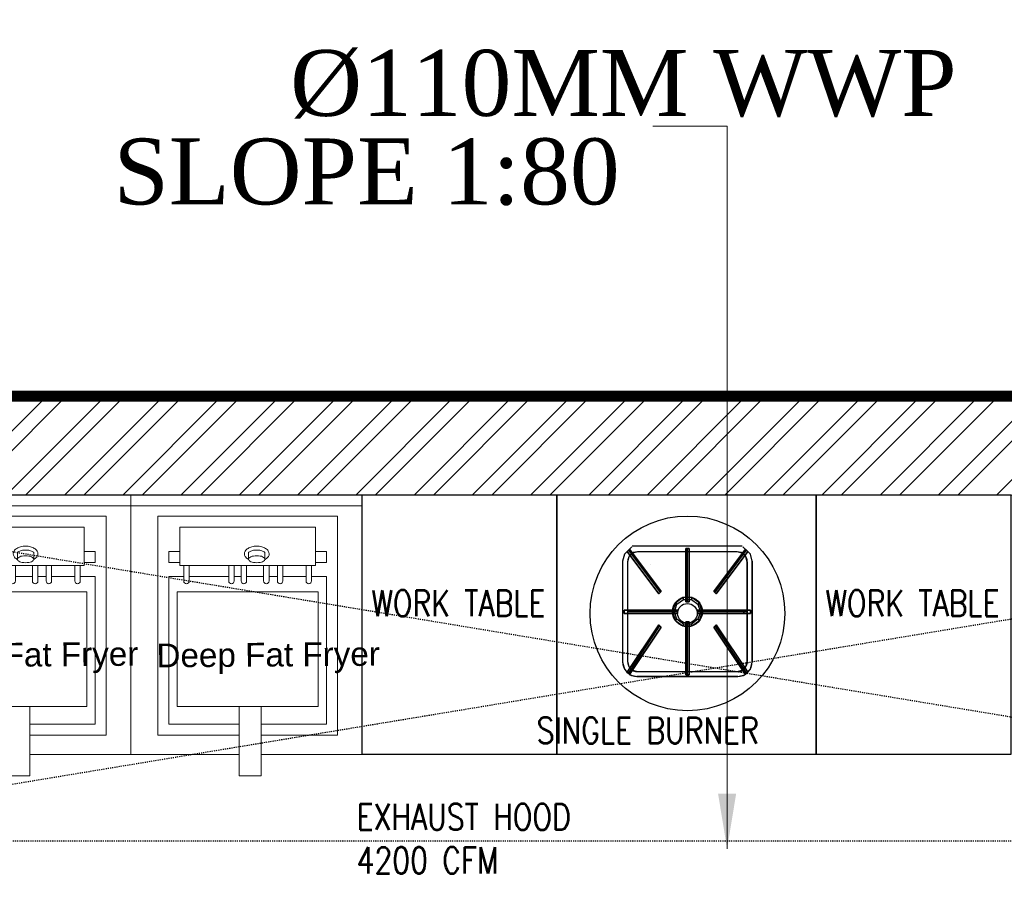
# Model space of a CAD drawing. Header units: inches. Extents: x 113025 to 158499, y 12149 to 30915.
# Tile 31 of 167: x 123826 to 123916, y 21558 to 21637. Entities that reach past the tile are written whole.
import ezdxf

# ---------------------------------------------------------------- set-up
doc = ezdxf.new("R2010")
doc.units = ezdxf.units.IN
doc.header["$MEASUREMENT"] = 0
doc.linetypes.add('HIDDEN', pattern=[0.375, 0.25, -0.125])
for name, color, linetype, lineweight in [('00-GRIDTEXT', 1, 'Continuous', 13), ('EQUIP DIM', 5, 'Continuous', 0), ('EQUIPMENT', 7, 'Continuous', 25), ('FLOOR RAISE', 4, 'Continuous', 5), ('K-Equipment', 41, 'Continuous', 0), ('KIT TEXT.', 5, 'Continuous', 5), ('PD_BRICK WALL_115', 134, 'Continuous', 30), ('PD_HATCH', 45, 'Continuous', 9), ('PP-TEXT', 7, 'Continuous', 40)]:
    doc.layers.add(name, color=color, linetype=linetype, lineweight=lineweight)
doc.layers.add('KIT EQUIPMENT', color=7, linetype='Continuous')
doc.styles.add('Arial', font='GOTHIC.TTF')
doc.styles.add('ISO', font='isocp.shx', dxfattribs={"height": 250})
doc.styles.get("Standard").update_dxf_attribs({"font": 'arial.ttf', "height": 6})
doc.styles.add('TIMES NEW ROMAN', font='times.ttf')
doc.dimstyles.new('PP-DIM', dxfattribs={"dimtxt": 4, "dimasz": 1, "dimexe": 1, "dimexo": 1, "dimgap": 0.09, "dimtad": 0, "dimdec": 0, "dimzin": 0, "dimdsep": 46, "dimlunit": 4, "dimtxsty": 'TIMES NEW ROMAN', "dimblk": 'ARCHTICK', "dimcen": 0.09, "dimdle": 1, "dimclrd": 256, "dimclre": 256, "dimclrt": 256, "dimadec": 0, "dimazin": 0, "dimtfac": 1, "dimtdec": 4, "dimtofl": 0, "dimtmove": 1, "dimatfit": 3, "dimfxl": 1, "dimtolj": 1, "dimtzin": 0, "dimlwd": -1, "dimlwe": -1, "dimarcsym": 0})

# ---------------------------------------------------------------- blocks, each defined once
blk = doc.blocks.new('SFEGRGG')
at = {"layer": 'K-Equipment', "color": 251, "ltscale": 18}
for p, q in [((1785673.6, 620186.4), (1785673.6, 619586.4)), ((1786208.3, 620186.4), (1785673.6, 620186.4)), ((1786208.3, 620186.4), (1786208.3, 619586.4)), ((1786208.3, 619600.4, 3.7), (1786208.3, 620184.1, -0.7)), ((1785673.6, 620161.4), (1786208.3, 620161.4)), ((1785735.8, 620137.2), (1785735.8, 619631.6)), ((1786151.4, 620137.2), (1785735.8, 620137.2)), ((1786151.4, 619631.6), (1786151.4, 620137.2)), ((1786100.6, 620111.8), (1785786.6, 620111.8)), ((1785786.6, 620023.1), (1785786.6, 620111.8)), ((1786100.6, 620023.1), (1786100.6, 620111.8)), ((1785786.6, 620055.5), (1785761.2, 620055.5)), ((1785761.2, 620030.1), (1785761.2, 620055.5)), ((1785945.8, 620053.5), (1785945.8, 620037.8)), ((1785983.7, 620053.5), (1785983.7, 620037.9)), ((1786100.6, 620055.5), (1786126, 620055.5)), ((1786126, 620030.1), (1786126, 620055.5)), ((1785735.8, 620023.1), (1785735.8, 619631.6)), ((1785786.6, 620030.1), (1785761.2, 620030.1)), ((1786100.6, 620023.1), (1785786.6, 620023.1)), ((1785795.8, 620023.1), (1785795.8, 619987.7)), ((1785808.5, 620023.1), (1785808.5, 619987.7)), ((1785899.8, 620023.1), (1785899.8, 619987.7)), ((1785912.5, 620023.1), (1785912.5, 619987.7)), ((1785928.5, 620023.1), (1785928.5, 619987.7)), ((1785941.2, 620023.1), (1785941.2, 619987.7)), ((1785980.5, 620023.1), (1785980.5, 619987.7)), ((1785993.2, 620023.1), (1785993.2, 619987.7)), ((1786012.3, 620023.1), (1786012.3, 619987.7)), ((1786025, 620023.1), (1786025, 619987.7)), ((1786078.6, 620023.1), (1786078.6, 619987.7)), ((1786091.3, 620023.1), (1786091.3, 619987.7)), ((1786100.6, 620030.1), (1786126, 620030.1)), ((1785761.2, 619997.7), (1785761.2, 619657)), ((1785795.8, 619997.7), (1785761.2, 619997.7)), ((1785808.5, 619997.7), (1785899.8, 619997.7)), ((1785841.2, 619997.7), (1785808.5, 619997.7)), ((1785928.5, 619997.7), (1785912.5, 619997.7)), ((1785980.5, 619997.7), (1785941.2, 619997.7)), ((1786012.3, 619997.7), (1785993.2, 619997.7)), ((1786078.6, 619997.7), (1786025, 619997.7)), ((1786078.6, 619997.7), (1786049.8, 619997.7)), ((1786126, 619997.7), (1786091.3, 619997.7)), ((1786126, 619657), (1786126, 619997.7)), ((1785780.8, 619962.9), (1785780.8, 619697.3)), ((1786106.4, 619962.9), (1785780.8, 619962.9)), ((1786106.4, 619697.3), (1786106.4, 619962.9)), ((1785780.8, 619697.3), (1786106.4, 619697.3)), ((1785923.7, 619697.3), (1785923.7, 619537.2)), ((1785974.7, 619697.3), (1785974.7, 619537.2)), ((1785923.7, 619657), (1785761.2, 619657)), ((1786126, 619657), (1785974.7, 619657)), ((1785923.7, 619631.6), (1785735.8, 619631.6)), ((1786151.4, 619631.6), (1785974.7, 619631.6)), ((1785923.7, 619586.4), (1785673.6, 619586.4)), ((1786208.3, 619586.4), (1785974.7, 619586.4)), ((1785974.7, 619537.2), (1785923.7, 619537.2))]:
    blk.add_line(p, q, dxfattribs=at)
blk.add_lwpolyline([(1785964.8, 620046, 0.043875), (1785957, 620045.3, 0.057279), (1785951.3, 620043.6, 0.099652), (1785946.6, 620040.4), (1785945.8, 620037.9, 0.194717), (1785946.9, 620035.2, 0.099652), (1785951.3, 620032.1, 0.057279), (1785957, 620030.5, 0.043875), (1785964.8, 620029.8, 0.043875), (1785972.5, 620030.5, 0.057279), (1785978.2, 620032.1, 0.099652), (1785982.6, 620035.2, 0.194717), (1785983.7, 620037.9, 0.194717), (1785982.6, 620040.5, 0.099652), (1785978.2, 620043.6, 0.057279), (1785972.5, 620045.3, 0.043875)], format="xyb", close=True, dxfattribs=at)
blk.add_lwpolyline([(1785983.7, 620053.5, 0.030969), (1785981.9, 620054.8, 0.076046), (1785974.4, 620058, 0.062923), (1785964.8, 620059.2, 0.062923)], format="xyb", dxfattribs=at)
for centre, radius, start, end in [((1785961.2, 620036), 31.7, 104.3399, 121.6815), ((1785964.8, 620021.9), 46.2, 90, 104.3399), ((1785964.8, 620021.9), 46.2, 75.6601, 90), ((1785968.3, 620036), 31.7, 58.3185, 75.6601), ((1785947.4, 620050.5), 11.2, 146.1323, 180), ((1785947.4, 620050.5), 11.2, 180, 213.8677), ((1785955.7, 620044.9), 21.2, 121.6815, 146.1323), ((1785955.7, 620056), 21.2, 213.8677, 238.3185), ((1785957.7, 620038.5), 19.1, 121.7971, 128.4438), ((1785961.7, 620032.1), 26.7, 104.402, 121.7971), ((1785964.8, 620020.3), 38.9, 90, 104.402), ((1785973.8, 620044.9), 21.2, 33.8677, 58.3185), ((1785973.1, 620057.2), 22.6, 301.6815, 326.1323), ((1785982.1, 620050.5), 11.2, 360, 33.8677), ((1785984.4, 620049.6), 8.99, 326.1323, 5.3453), ((1785961.2, 620064.9), 31.7, 238.3185, 241.1049), ((1785968.3, 620064.9), 31.7, 298.8951, 301.6815), ((1785802.2, 619987.7), 6.35, 180, 360), ((1785906.2, 619987.7), 6.35, 180, 360), ((1785934.9, 619987.7), 6.35, 180, 360), ((1785986.9, 619987.7), 6.35, 180, 360), ((1786018.7, 619987.7), 6.35, 180, 360), ((1786085, 619987.7), 6.35, 180, 360)]:
    blk.add_arc(centre, radius, start, end, dxfattribs=at)
blk = doc.blocks.new('A$C6E471120')
at = {"layer": 'KIT EQUIPMENT', "color": 251, "linetype": 'HIDDEN', "ltscale": 0.025}
for p, q in [((0, -800), (-4838.7, 0)), ((-4838.7, -800), (0, 0))]:
    blk.add_line(p, q, dxfattribs=at)
at = {"layer": 'KIT EQUIPMENT', "color": 251}
for p, q in [((-2609.8, -119.8, -370.3), (-2626.9, -136.9, -370.3)), ((-2617.5, -127.6, -1064.6), (-2544.5, -225.7, -717.4)), ((-2608.1, -134.4, -370.3), (-2616.5, -142.9, -370.3)), ((-2608.1, -134.4, -416.6), (-2616.5, -142.9, -416.6)), ((-2354.8, -118.3, -416.6), (-2609, -118.3, -416.6)), ((-2596.5, -131.3, -370.3), (-2608.1, -134.4, -370.3)), ((-2596.5, -131.3, -416.6), (-2608.1, -134.4, -416.6)), ((-2365.9, -131.3, -370.3), (-2596.5, -131.3, -370.3)), ((-2365.9, -131.3, -416.6), (-2596.5, -131.3, -416.6)), ((-2365.9, -131.3, -1064.6), (-2596.5, -131.3, -1064.6)), ((-2481.2, -246.6, -717.4), (-2481.2, -125.5, -1064.6)), ((-2417.5, -225.8, -717.4), (-2344.4, -127.7, -1064.6)), ((-2354.4, -134.4, -370.3), (-2365.9, -131.3, -370.3)), ((-2354.4, -134.4, -416.6), (-2365.9, -131.3, -416.6)), ((-2345.9, -142.9, -370.3), (-2354.4, -134.4, -370.3)), ((-2345.9, -142.9, -416.6), (-2354.4, -134.4, -416.6)), ((-2335.5, -136.9, -370.3), (-2352.7, -119.8, -370.3)), ((-2626.9, -136.9, -370.3), (-2631.2, -152.9, -370.3)), ((-2631.2, -152.9, -370.3), (-2631.2, -386.6, 324)), ((-2631.2, -154.5, -1064.6), (-2631.2, -385, -370.3)), ((-2616.5, -142.9, -370.3), (-2619.6, -154.5, -370.3)), ((-2616.5, -142.9, -416.6), (-2619.6, -154.5, -416.6)), ((-2619.6, -154.5, -370.3), (-2619.6, -385, 324)), ((-2619.6, -154.5, -1064.6), (-2619.6, -385, -370.3)), ((-2342.8, -154.5, -370.3), (-2345.9, -142.9, -370.3)), ((-2342.8, -154.5, -416.6), (-2345.9, -142.9, -416.6)), ((-2342.8, -154.5, -1064.6), (-2342.8, -385, -370.3)), ((-2342.8, -154.5, -370.3), (-2342.8, -385, 324)), ((-2342.8, -385, 324), (-2342.8, -154.5, -370.3)), ((-2331.2, -152.9, -370.3), (-2335.5, -136.9, -370.3)), ((-2331.2, -386.6, 324), (-2331.2, -152.9, -370.3)), ((-2331.2, -152.9, -370.3), (-2331.2, -386.6, 324)), ((-2331.2, -385, -370.3), (-2331.2, -154.5, -1064.6)), ((-2331.2, -154.5, -1064.6), (-2331.2, -385, -370.3)), ((-2505.5, -252.1, -46.3), (-2490.5, -241.2, -46.3)), ((-2490.5, -241.2, -46.3), (-2471.9, -241.2, -46.3)), ((-2471.9, -241.2, -46.3), (-2456.9, -252.1, -46.3)), ((-2504.4, -269.8, -717.4), (-2619.6, -269.8, -717.4)), ((-2511.3, -269.8, -46.3), (-2505.5, -252.1, -46.3)), ((-2505.5, -287.4, -46.3), (-2511.3, -269.8, -46.3)), ((-2342.8, -269.8, -717.4), (-2458.1, -269.8, -717.4)), ((-2456.9, -252.1, -46.3), (-2451.2, -269.8, -46.3)), ((-2451.2, -269.8, -46.3), (-2456.9, -287.4, -46.3)), ((-2490.5, -298.3, -46.3), (-2505.5, -287.4, -46.3)), ((-2481.2, -414, -370.3), (-2481.2, -292.9, -717.4)), ((-2456.9, -287.4, -46.3), (-2471.9, -298.3, -46.3)), ((-2617.6, -412.3, -370.3), (-2544.6, -302.6, -717.4)), ((-2471.9, -298.3, -46.3), (-2490.5, -298.3, -46.3)), ((-2417.5, -302.7, -717.4), (-2344.5, -412.4, -370.3)), ((-2631.2, -386.6, 324), (-2626.9, -402.6, 324)), ((-2619.6, -385, 324), (-2616.5, -396.6, 324)), ((-2345.9, -396.6, 324), (-2342.8, -385, 324)), ((-2335.5, -402.6, 324), (-2331.2, -386.6, 324)), ((-2626.9, -402.6, 324), (-2614.1, -415.5, 324)), ((-2616.5, -396.6, 324), (-2608.1, -405.1, 324)), ((-2608.1, -405.1, 324), (-2596.5, -408.2, 324)), ((-2596.5, -408.2, 324), (-2365.9, -408.2, 324)), ((-2596.5, -408.2, -370.3), (-2365.9, -408.2, -370.3)), ((-2365.9, -408.2, 324), (-2354.4, -405.1, 324)), ((-2354.4, -405.1, 324), (-2345.9, -396.6, 324)), ((-2348.4, -415.5, 324), (-2335.5, -402.6, 324)), ((-2614.1, -415.5, 324), (-2598, -419.8, 324)), ((-2364.4, -419.8, 324), (-2598, -419.8, 324)), ((-2598, -419.8, 324), (-2364.4, -419.8, 324)), ((-2364.4, -419.8, 324), (-2598, -419.8, 324)), ((-2365.9, -419.8, -370.3), (-2596.5, -419.8, -370.3)), ((-2596.5, -419.8, -370.3), (-2365.9, -419.8, -370.3)), ((-2364.4, -419.8, 324), (-2348.4, -415.5, 324))]:
    blk.add_line(p, q, dxfattribs=at)
at = {"layer": 'KIT EQUIPMENT', "color": 251, "linetype": 'HIDDEN', "ltscale": 0.025}
blk.add_lwpolyline([(0, -800), (-4838.7, -800), (-4838.7, 0), (0, 0)], close=True, dxfattribs=at)
at = {"layer": 'KIT EQUIPMENT', "color": 251}
for points in [[(-2783.4, -600), (-3233.4, -600), (-3233.4, 0), (-2783.4, 0)], [(-2783.4, -600), (-2783.4, 0), (-2183.4, 0), (-2183.4, -600)], [(-1733.4, -600), (-2183.4, -600), (-2183.4, 0), (-1733.4, 0)]]:
    blk.add_lwpolyline(points, close=True, dxfattribs=at)
for centre, radius in [((-2481.2, -273.6), 225), ((-2481.2, -269.8, -717.4), 34.7), ((-2481.2, -273.6), 22.7)]:
    blk.add_circle(centre, radius, dxfattribs=at)
for centre, radius, start, end in [((-2596.5, -154.5, -1064.6), 23.1, 90, 180), ((-2365.9, -154.5, -1064.6), 23.1, 0, 90), ((-2596.5, -385, -370.3), 34.7, 180, 270), ((-2596.5, -385, -370.3), 23.1, 180, 270), ((-2365.9, -385, -370.3), 23.1, 270, 0), ((-2365.9, -385, -370.3), 34.7, 270, 0)]:
    blk.add_arc(centre, radius, start, end, dxfattribs=at)
for points in [[(-2620.3, -130.3, -347.1), (-2614.8, -124.9, -347.1), (-2541.8, -223), (-2547.3, -228.4)], [(-2547.3, -228.4, -15.4), (-2541.8, -223, -15.4), (-2614.8, -124.9, -362.6), (-2620.3, -130.3, -362.6)], [(-2620.3, -130.3, -362.6), (-2614.8, -124.9, -362.6), (-2614.8, -124.9, -362.6)], [(-2620.3, -130.3, -347.1), (-2620.3, -130.3, -362.6), (-2614.8, -124.9, -362.6), (-2614.8, -124.9, -347.1)], [(-2620.3, -130.3, -347.1), (-2620.3, -130.3, -347.1), (-2547.3, -228.4)], [(-2547.3, -228.4), (-2547.3, -228.4, -15.4), (-2620.3, -130.3, -362.6), (-2620.3, -130.3, -347.1)], [(-2614.8, -124.9, -362.6), (-2614.8, -124.9, -362.6), (-2541.8, -223, -15.4)], [(-2614.8, -124.9, -347.1), (-2614.8, -124.9, -362.6), (-2541.8, -223, -15.4), (-2541.8, -223)], [(-2484.9, -123.6, -347.1), (-2477.2, -123.6, -347.1), (-2477.2, -246.8), (-2484.9, -246.8)], [(-2484.9, -123.6, -347.1), (-2484.9, -123.6, -347.1), (-2484.9, -246.8)], [(-2484.9, -246.8, -15.4), (-2477.2, -246.8, -15.4), (-2477.2, -123.6, -362.6), (-2484.9, -123.6, -362.6)], [(-2484.9, -246.8), (-2484.9, -246.8, -15.4), (-2484.9, -123.6, -362.6), (-2484.9, -123.6, -347.1)], [(-2477.2, -123.6, -362.6), (-2477.2, -123.6, -362.6), (-2477.2, -246.8, -15.4)], [(-2477.2, -123.6, -347.1), (-2477.2, -123.6, -362.6), (-2477.2, -246.8, -15.4), (-2477.2, -246.8)], [(-2347.2, -125, -347.1), (-2341.7, -130.4, -347.1), (-2414.7, -228.5), (-2420.2, -223)], [(-2347.2, -125, -347.1), (-2347.2, -125, -347.1), (-2420.2, -223)], [(-2420.2, -223, -15.4), (-2414.7, -228.5, -15.4), (-2341.7, -130.4, -362.6), (-2347.2, -125, -362.6)], [(-2420.2, -223), (-2420.2, -223, -15.4), (-2347.2, -125, -362.6), (-2347.2, -125, -347.1)], [(-2341.7, -130.4, -362.6), (-2341.7, -130.4, -362.6), (-2414.7, -228.5, -15.4)], [(-2341.7, -130.4, -347.1), (-2341.7, -130.4, -362.6), (-2414.7, -228.5, -15.4), (-2414.7, -228.5)], [(-2347.2, -125, -362.6), (-2341.7, -130.4, -362.6), (-2341.7, -130.4, -362.6)], [(-2347.2, -125, -347.1), (-2347.2, -125, -362.6), (-2341.7, -130.4, -362.6), (-2341.7, -130.4, -347.1)], [(-2567.2, -160.3, -910.3), (-2567.2, -160.3, -910.3), (-2567.2, -160.3, -1010.6), (-2567.2, -160.3, -910.3)], [(-2547.3, -228.4), (-2541.8, -223), (-2541.8, -223, -15.4), (-2547.3, -228.4, -15.4)], [(-2420.2, -223), (-2414.7, -228.5), (-2414.7, -228.5, -15.4), (-2420.2, -223, -15.4)], [(-2420.2, -223), (-2420.2, -223), (-2420.2, -223, -15.4), (-2420.2, -223)], [(-2547.3, -228.4), (-2547.3, -228.4), (-2547.3, -228.4, -15.4), (-2547.3, -228.4)], [(-2515.3, -269.8, -69.4), (-2511.3, -269.8, -46.3), (-2505.5, -252.1, -46.3), (-2508.8, -249.7, -69.4)], [(-2508.8, -249.7, -69.4), (-2505.5, -252.1, -46.3), (-2490.5, -241.2, -46.3), (-2491.8, -237.3, -69.4)], [(-2491.8, -237.3, -69.4), (-2490.5, -241.2, -46.3), (-2471.9, -241.2, -46.3), (-2470.7, -237.3, -69.4)], [(-2484.9, -246.8), (-2477.2, -246.8), (-2477.2, -246.8, -15.4), (-2484.9, -246.8, -15.4)], [(-2484.9, -246.8), (-2484.9, -246.8), (-2484.9, -246.8, -15.4), (-2484.9, -246.8)], [(-2470.7, -237.3, -69.4), (-2471.9, -241.2, -46.3), (-2456.9, -252.1, -46.3), (-2453.6, -249.7, -69.4)], [(-2453.6, -249.7, -69.4), (-2456.9, -252.1, -46.3), (-2451.2, -269.8, -46.3), (-2447.1, -269.8, -69.4)], [(-2627.4, -273.6, -702), (-2627.4, -265.9, -702), (-2504.4, -265.9, -702), (-2504.4, -273.6, -702)], [(-2504.4, -273.6, -717.4), (-2504.4, -265.9, -717.4), (-2627.4, -265.9, -717.4), (-2627.4, -273.6, -717.4)], [(-2627.4, -273.6, -15.4), (-2627.4, -265.9, -15.4), (-2627.4, -265.9, -15.4)], [(-2627.4, -273.6), (-2627.4, -273.6, -15.4), (-2627.4, -265.9, -15.4), (-2627.4, -265.9)], [(-2627.4, -265.9, -717.4), (-2627.4, -265.9, -717.4), (-2504.4, -265.9, -717.4)], [(-2627.4, -265.9, -702), (-2627.4, -265.9, -717.4), (-2504.4, -265.9, -717.4), (-2504.4, -265.9, -702)], [(-2508.8, -289.8, -69.4), (-2505.5, -287.4, -46.3), (-2511.3, -269.8, -46.3), (-2515.3, -269.8, -69.4)], [(-2504.4, -273.6), (-2504.4, -265.9), (-2504.4, -265.9, -15.4), (-2504.4, -273.6, -15.4)], [(-2335.1, -265.9), (-2335.1, -273.6), (-2458.1, -273.6), (-2458.1, -265.9)], [(-2335.1, -265.9), (-2335.1, -265.9), (-2458.1, -265.9)], [(-2458.1, -265.9), (-2458.1, -273.6), (-2458.1, -273.6, -15.4), (-2458.1, -265.9, -15.4)], [(-2458.1, -265.9), (-2458.1, -265.9), (-2458.1, -265.9, -15.4), (-2458.1, -265.9)], [(-2458.1, -265.9, -15.4), (-2458.1, -273.6, -15.4), (-2335.1, -273.6, -15.4), (-2335.1, -265.9, -15.4)], [(-2458.1, -265.9), (-2458.1, -265.9, -15.4), (-2335.1, -265.9, -15.4), (-2335.1, -265.9)], [(-2447.1, -269.8, -69.4), (-2451.2, -269.8, -46.3), (-2456.9, -287.4, -46.3), (-2453.6, -289.8, -69.4)], [(-2350.5, -273.6, -15.4), (-2350.5, -265.9, -15.4), (-2350.5, -265.9, -15.4)], [(-2350.5, -273.6), (-2350.5, -273.6, -15.4), (-2350.5, -265.9, -15.4), (-2350.5, -265.9)], [(-2335.1, -265.9, -15.4), (-2335.1, -273.6, -15.4), (-2335.1, -273.6, -15.4)], [(-2335.1, -265.9), (-2335.1, -265.9, -15.4), (-2335.1, -273.6, -15.4), (-2335.1, -273.6)], [(-2627.4, -273.6, -702), (-2627.4, -273.6, -702), (-2504.4, -273.6, -702)], [(-2504.4, -273.6, -702), (-2504.4, -273.6, -717.4), (-2627.4, -273.6, -717.4), (-2627.4, -273.6, -702)], [(-2491.8, -302.2, -69.4), (-2490.5, -298.3, -46.3), (-2505.5, -287.4, -46.3), (-2508.8, -289.8, -69.4)], [(-2504.4, -273.6), (-2504.4, -273.6), (-2504.4, -273.6, -15.4), (-2504.4, -273.6)], [(-2477.2, -415.9, 347.1), (-2484.9, -415.9, 347.1), (-2484.9, -293.1), (-2477.2, -293.1)], [(-2477.2, -293.1), (-2484.9, -293.1), (-2484.9, -293.1, -15.4), (-2477.2, -293.1, -15.4)], [(-2477.2, -293.1, -15.4), (-2484.9, -293.1, -15.4), (-2484.9, -415.9, 331.7), (-2477.2, -415.9, 331.7)], [(-2484.9, -415.9, 331.7), (-2484.9, -415.9, 331.7), (-2484.9, -293.1, -15.4)], [(-2484.9, -415.9, 347.1), (-2484.9, -415.9, 331.7), (-2484.9, -293.1, -15.4), (-2484.9, -293.1)], [(-2477.2, -415.9, 347.1), (-2477.2, -415.9, 347.1), (-2477.2, -293.1)], [(-2477.2, -293.1), (-2477.2, -293.1), (-2477.2, -293.1, -15.4), (-2477.2, -293.1)], [(-2477.2, -293.1), (-2477.2, -293.1, -15.4), (-2477.2, -415.9, 331.7), (-2477.2, -415.9, 347.1)], [(-2453.6, -289.8, -69.4), (-2456.9, -287.4, -46.3), (-2471.9, -298.3, -46.3), (-2470.7, -302.2, -69.4)], [(-2335.1, -273.6, -15.4), (-2335.1, -273.6, -15.4), (-2458.1, -273.6, -15.4)], [(-2335.1, -273.6), (-2335.1, -273.6, -15.4), (-2458.1, -273.6, -15.4), (-2458.1, -273.6)], [(-2614.9, -415, 347.1), (-2620.3, -409.6, 347.1), (-2547.3, -299.9), (-2541.9, -305.3)], [(-2541.9, -305.3, -15.4), (-2547.3, -299.9, -15.4), (-2620.3, -409.6, 331.7), (-2614.9, -415, 331.7)], [(-2620.3, -409.6, 331.7), (-2620.3, -409.6, 331.7), (-2547.3, -299.9, -15.4)], [(-2620.3, -409.6, 347.1), (-2620.3, -409.6, 331.7), (-2547.3, -299.9, -15.4), (-2547.3, -299.9)], [(-2614.9, -415, 347.1), (-2614.9, -415, 347.1), (-2541.9, -305.3)], [(-2541.9, -305.3), (-2541.9, -305.3, -15.4), (-2614.9, -415, 331.7), (-2614.9, -415, 347.1)], [(-2541.9, -305.3), (-2547.3, -299.9), (-2547.3, -299.9, -15.4), (-2541.9, -305.3, -15.4)], [(-2541.9, -305.3), (-2541.9, -305.3), (-2541.9, -305.3, -15.4), (-2541.9, -305.3)], [(-2470.7, -302.2, -69.4), (-2471.9, -298.3, -46.3), (-2490.5, -298.3, -46.3), (-2491.8, -302.2, -69.4)], [(-2341.8, -409.6, 347.1), (-2347.2, -415.1, 347.1), (-2420.3, -305.4), (-2414.8, -300)], [(-2414.8, -300), (-2420.3, -305.4), (-2420.3, -305.4, -15.4), (-2414.8, -300, -15.4)], [(-2414.8, -300, -15.4), (-2420.3, -305.4, -15.4), (-2347.2, -415.1, 331.7), (-2341.8, -409.6, 331.7)], [(-2347.2, -415.1, 331.7), (-2347.2, -415.1, 331.7), (-2420.3, -305.4, -15.4)], [(-2347.2, -415.1, 347.1), (-2347.2, -415.1, 331.7), (-2420.3, -305.4, -15.4), (-2420.3, -305.4)], [(-2341.8, -409.6, 347.1), (-2341.8, -409.6, 347.1), (-2414.8, -300)], [(-2414.8, -300), (-2414.8, -300), (-2414.8, -300, -15.4), (-2414.8, -300)], [(-2414.8, -300), (-2414.8, -300, -15.4), (-2341.8, -409.6, 331.7), (-2341.8, -409.6, 347.1)], [(-2614.9, -415, 331.7), (-2620.3, -409.6, 331.7), (-2620.3, -409.6, 331.7)], [(-2614.9, -415, 347.1), (-2614.9, -415, 331.7), (-2620.3, -409.6, 331.7), (-2620.3, -409.6, 347.1)], [(-2341.8, -409.6, 331.7), (-2347.2, -415.1, 331.7), (-2347.2, -415.1, 331.7)], [(-2341.8, -409.6, 347.1), (-2341.8, -409.6, 331.7), (-2347.2, -415.1, 331.7), (-2347.2, -415.1, 347.1)], [(-2477.2, -415.9, 331.7), (-2484.9, -415.9, 331.7), (-2484.9, -415.9, 331.7)], [(-2477.2, -415.9, 347.1), (-2477.2, -415.9, 331.7), (-2484.9, -415.9, 331.7), (-2484.9, -415.9, 347.1)]]:
    blk.add_3dface(points, dxfattribs=at)
at = {"layer": 'EQUIPMENT', "color": 251}
for p in [(-1789976.3, -620186.4), (-1789441.7, -620186.4)]:
    blk.add_blockref('SFEGRGG', p, dxfattribs=at)
at = {"layer": 'EQUIP DIM', "color": 251, "char_height": 45, "width": 582.323, "attachment_point": 3, "rotation": 0.4333}
for insert in [(-3751, -339.6, 23.4), (-3192.6, -339.6, 23.4)]:
    blk.add_mtext('{\\H1.2222x;\\C256; Deep Fat Fryer }', dxfattribs=dict(at, insert=insert))
at = {"layer": 'KIT TEXT.', "color": 251, "char_height": 60.175, "attachment_point": 7, "style": 'ISO'}
for s, insert, width in [('\\pi300.49;{\\Fromans|c0;\\W0.8;WORK TABLE}', (-5067.8, -328.1, 488.6), 1050.284), ('{\\Fromans|c0;\\W0.8;WORK TABLE }', (-3211.9, -280.4, 488.6), 1100.284), ('{\\Fromans|c0;\\W0.8;WORK TABLE }', (-2161.9, -280.4, 488.6), 1100.284), ('{\\Fromans|c0;\\W0.8;SINGLE BURNER }', (-2829.9, -574.3, 118.3), 1100.284), ('{\\Fromans|c0;\\W0.8;EXHAUST HOOD\\P4200 CFM}', (-3246.1, -874.6, 488.6), 1100.284)]:
    blk.add_mtext(s, dxfattribs=dict(at, insert=insert, width=width))
blk = doc.blocks.new('FIRST FLOOR PLAN 0')
at = {"layer": 'PD_HATCH', "lineweight": 5}
h = blk.add_hatch(dxfattribs=at)
h.set_pattern_fill('ANSI32', color=251, scale=10)
h.set_pattern_definition([(45, (-1110.15, -834.2493), (-2.65165, 2.65165), []), (45, (-1108.3824, -834.2493), (-2.65165, 2.65165), [])])
h.paths.add_polyline_path([(-1107, -791.5), (-1116, -791.5), (-1116, -873), (-1107, -873)])
h.paths.add_polyline_path([(-745.5, -939), (-915, -939), (-915, -948), (-745.5, -948)])
h.paths.add_polyline_path([(-561, -939), (-730.5, -939), (-730.5, -948), (-561, -948)])
h.paths.add_polyline_path([(-1107, -75), (-1116, -75), (-1116, -156.5), (-1107, -156.5)])
h.paths.add_polyline_path([(-1107, -171.5), (-1116, -171.5), (-1116, -311.5), (-1107, -311.5)])
h.paths.add_polyline_path([(-1107, -326.5), (-1116, -326.5), (-1116, -466.5), (-1107, -466.5)])
h.paths.add_polyline_path([(-1107, -481.5), (-1116, -481.5), (-1116, -621.5), (-1107, -621.5)])
h.paths.add_polyline_path([(-1107, -636.5), (-1116, -636.5), (-1116, -776.5), (-1107, -776.5)])
h.paths.add_polyline_path([(-15, 0), (-181.5, 0), (-181.5, -9), (-15, -9)])
h.paths.add_polyline_path([(-196.5, 0), (-361.5, 0), (-361.5, -9), (-196.5, -9)])
h.paths.add_polyline_path([(-376.5, 0), (-546, 0), (-546, -9), (-376.5, -9)])
h.paths.add_polyline_path([(-561, 0), (-730.5, 0), (-730.5, -9), (-561, -9)])
h.paths.add_polyline_path([(-930, 0), (-1041, 0), (-1041, -9), (-930, -9)])
h.paths.add_polyline_path([(-1056, 0), (-1116, 0), (-1116, -60), (-1107, -60), (-1107, -9), (-1056, -9)])
h.paths.add_polyline_path([(-1107, -888), (-1116, -888), (-1116, -948), (-1056, -948), (-1056, -939), (-1107, -939)])
h.paths.add_polyline_path([(-930, -939), (-1041, -939), (-1041, -948), (-930, -948)])
h.paths.add_polyline_path([(-521.25, -939), (-546, -939), (-546, -948), (-521.25, -948)])
h.paths.add_polyline_path([(-376.5, -939), (-401.25, -939), (-401.25, -948), (-376.5, -948)])
h.paths.add_polyline_path([(-339, -939), (-361.5, -939), (-361.5, -948), (-339, -948)])
h.paths.add_polyline_path([(-196.5, -939), (-219, -939), (-219, -948), (-196.5, -948)])
h.paths.add_polyline_path([(-159, -939), (-181.5, -939), (-181.5, -948), (-159, -948)])
h.paths.add_polyline_path([(-15, -939), (-39, -939), (-39, -948), (-15, -948)])
h.paths.add_polyline_path([(0, -930), (-9, -930)])
h.paths.add_polyline_path([(0, -791.5), (-9, -791.5), (-9, -930), (0, -930)])
h.paths.add_polyline_path([(0, -636.5), (-9, -636.5), (-9, -776.5), (0, -776.5)])
h.paths.add_polyline_path([(0, -326.5), (-9, -326.5), (-9, -621.5), (0, -621.5)])
h.paths.add_polyline_path([(0, -18), (-9, -18), (-9, -156.5), (0, -156.5)])
h.paths.add_polyline_path([(-18, -159.5), (-123, -159.5), (-123, -168.5), (-18, -168.5)])
h.paths.add_polyline_path([(-123, -171.5), (-132, -171.5), (-132, -249.5), (-123, -249.5)])
h.paths.add_polyline_path([(-132, -159.5), (-204, -159.5), (-204, -168.5), (-132, -168.5)])
h.paths.add_polyline_path([(-204, -171.5), (-213, -171.5), (-213, -249.5), (-204, -249.5)])
h.paths.add_polyline_path([(-213, -159.5), (-294, -159.5), (-294, -261.5), (-267, -261.5), (-267, -252.5), (-285, -252.5), (-285, -168.5), (-213, -168.5)])
h.paths.add_polyline_path([(-213, -252.5), (-231, -252.5), (-231, -261.5), (-213, -261.5)], flags=17)
h.paths.add_polyline_path([(-186, -252.5), (-204, -252.5), (-204, -261.5), (-186, -261.5)])
h.paths.add_polyline_path([(-132, -252.5), (-150, -252.5), (-150, -261.5), (-132, -261.5)])
h.paths.add_polyline_path([(-123, -261.5), (-132, -261.5), (-132, -324.5), (-123, -324.5)])
h.paths.add_polyline_path([(0, -310.5), (-9, -310.5), (-9, -311.5), (0, -311.5)])
h.paths.add_polyline_path([(0, -171.5), (-9, -171.5), (-9, -190.5), (0, -190.5)])
h.paths.add_polyline_path([(-878.25, -9), (-878.25, 0), (-915, 0), (-915, -9)])
h.paths.add_polyline_path([(-782.25, 0), (-782.25, -9), (-745.5, -9), (-745.5, 0)])
at = {"layer": 'PD_BRICK WALL_115', "color": 251, "lineweight": 5}
for p, q in [((0, 0), (-782.25, 0)), ((-561, -9), (-730.5, -9))]:
    blk.add_line(p, q, dxfattribs=at)
at = {"layer": '00-GRIDTEXT', "color": 251, "xscale": 0.03937007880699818, "yscale": 0.03937007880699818, "zscale": 0.03937007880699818}
blk.add_blockref('A$C6E471120', (-540, -8.999), dxfattribs=at)

msp = doc.modelspace()

# ---------------------------------------------------------------- linework, layer by layer
at = {"layer": 'FLOOR RAISE', "const_width": 1}
msp.add_lwpolyline([(123779.385, 21602.603), (124524.885, 21602.603), (124524.885, 21446.103), (124506.885, 21446.103), (124506.885, 21443.103), (124230.885, 21443.103), (124230.885, 21341.103), (124142.385, 21341.103), (123993.885, 21341.103), (123993.885, 21274.603), (123777.885, 21274.603), (123777.885, 21292.603), (123779.385, 21292.603), (123779.385, 21602.603)], dxfattribs=at)

# ---------------------------------------------------------------- block references
at = {"color": 251}
msp.add_blockref('FIRST FLOOR PLAN 0', (124524.885, 21602.603), dxfattribs=at)

# ---------------------------------------------------------------- next in the draw order: texts
at = {"layer": 'PP-TEXT', "insert": (123911.705, 21627.861, -0.005), "char_height": 6, "width": 79.39154, "attachment_point": 9, "style": 'Arial', "bg_fill": 2}
msp.add_mtext('{\\fTimes New Roman|b0|i0|c0|p34;Ø110MM WWP }', dxfattribs=at)

# ---------------------------------------------------------------- next in the draw order: leaders
at = {"layer": 'PP-TEXT', "lineweight": 70, "ltscale": 12}
msp.add_leader([(123890.814, 21561.41), (123890.814, 21627.163), (123831.81, 21627.163)], dimstyle='PP-DIM', override={"dimtxt": 8.5, "dimasz": 5, "dimtad": 0, "dimdec": 1, "dimcen": 0, "dimtfac": 12, "dimtdec": 1, "dimfxl": 7, "dimfxlon": 1, "dimlwd": 18, "dimarcsym": 1}, dxfattribs=at)

# ---------------------------------------------------------------- next in the draw order: texts
at = {"layer": 'PP-TEXT', "insert": (123881.035, 21619.922), "char_height": 6, "width": 48.44598, "attachment_point": 9, "style": 'Arial', "bg_fill": 2}
msp.add_mtext('{\\fTimes New Roman|b0|i0|c0|p34; \\PSLOPE 1:80}', dxfattribs=at)

doc.saveas('drawing.dxf')
